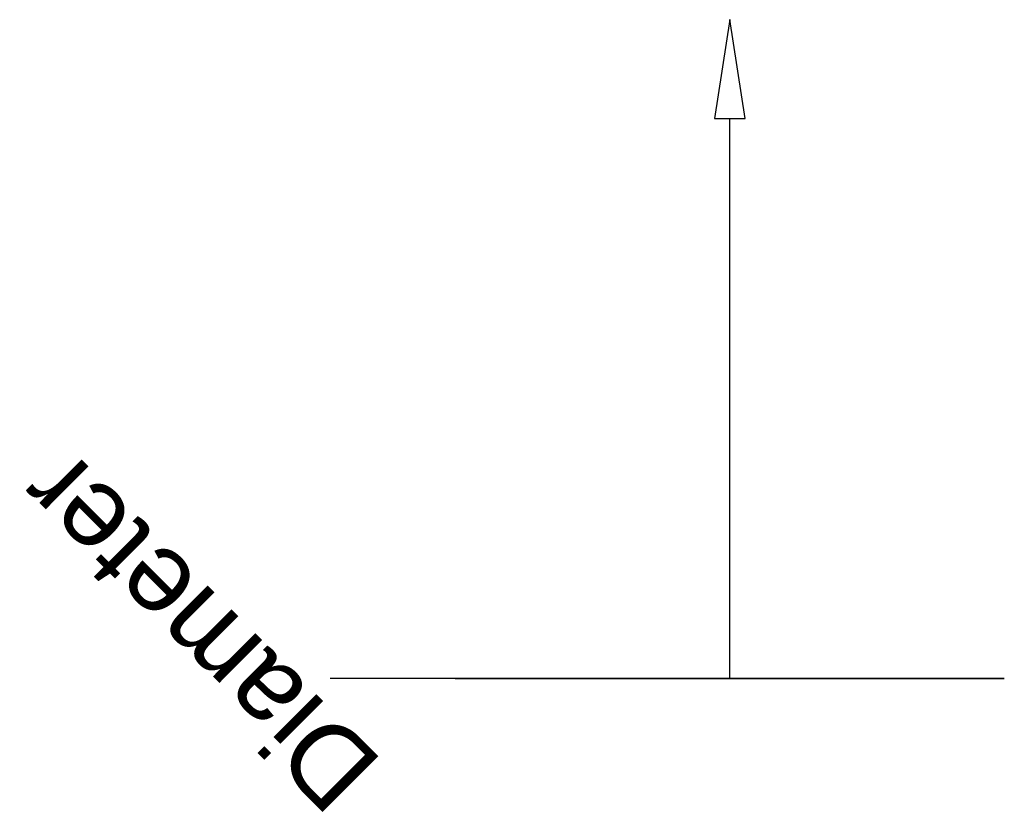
# Model space of a CAD drawing. Header units: millimetres. Extents: x -131 to 51, y 256 to 403.
import ezdxf

# ---------------------------------------------------------------- set-up
doc = ezdxf.new("R2010")
doc.units = ezdxf.units.MM
doc.styles.add('Arial', font='arial.ttf', dxfattribs={"height": 14.6304})

msp = doc.modelspace()

# ---------------------------------------------------------------- linework, layer by layer
at = {"color": 5, "lineweight": 30, "true_color": 0x0000ff}
msp.add_line((0, 281.21, 220.95), (0, 384.84, 220.95), dxfattribs=at)
at = {"color": 1, "lineweight": 30, "true_color": 0xff0000}
for p, q in [((-48.02, 281.21, 284.69), (-73.9, 281.21, 258.81)), ((-48.02, 281.21, 183.09), (-73.9, 281.21, 157.21)), ((-12.19, 281.21, 271.75), (-73.15, 281.21, 271.75)), ((-12.19, 281.21, 170.15), (-73.15, 281.21, 170.15)), ((-60.96, 281.21, 170.15), (-60.96, 281.21, 271.75))]:
    msp.add_line(p, q, dxfattribs=at)
at = {"color": 96, "lineweight": 30, "true_color": 0x007f00}
for p, q in [((50.8, 281.21, 220.95), (-50.8, 281.21, 220.95)), ((0, 281.21, 170.15), (0, 281.21, 271.75))]:
    msp.add_line(p, q, dxfattribs=at)
at = {"color": 5, "lineweight": 30, "true_color": 0x0000ff}
msp.add_polyline3d([(0, 403.13, 220.95), (-2.83, 384.84, 223.78), (2.83, 384.84, 218.12), (0, 403.13, 220.95)], dxfattribs=at)
at = {"color": 96, "lineweight": 30, "true_color": 0x007f00, "extrusion": (0, 1, 0)}
msp.add_circle((0, 220.95, 281.21), 50.8, dxfattribs=at)

# ---------------------------------------------------------------- next in the draw order: texts
at = {"color": 5, "lineweight": 30, "true_color": 0x0000ff, "insert": (-103.46, 284.65, 254.7), "char_height": 14.63, "width": 99.2058, "attachment_point": 2, "rotation": 135, "line_spacing_factor": 0.941778, "style": 'Arial', "bg_fill": 3, "box_fill_scale": 1.25, "bg_fill_color": 256, "bg_fill_true_color": 13158600, "bg_fill_transparency": 0}
msp.add_mtext('Diameter', dxfattribs=at)

doc.saveas('drawing.dxf')
